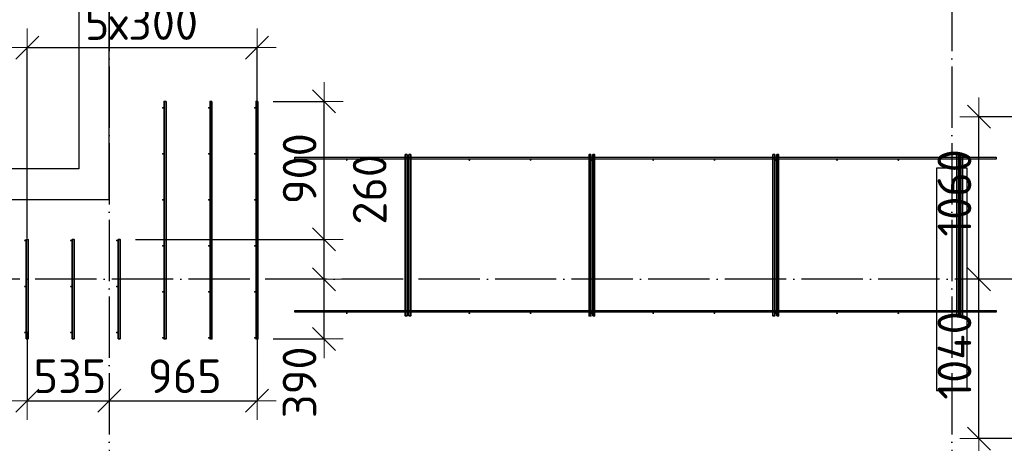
# Model space of a CAD drawing. Header units: millimetres. Extents: x -3483 to 105345, y -283423 to 72284.
# Tile 118 of 157: x 80615 to 87042, y 30630 to 33393. Entities that reach past the tile are written whole.
import ezdxf

# ---------------------------------------------------------------- set-up
doc = ezdxf.new("R2010")
doc.units = ezdxf.units.MM
doc.header["$PDMODE"] = 65
doc.linetypes.add('______11', pattern=[500, 400, -50, 0, -50])
doc.linetypes.add('______5', pattern=[1100, 800, -100, 100, -100])
for name, color, linetype, lineweight in [('Арм.стержн. Доп. арматура', 180, 'Continuous', 35), ('Колонна (2)', 7, 'Continuous', 35), ('Размерная линия_ общее', 7, 'Continuous', 13), ('Стена_ общее', 7, 'Continuous', 35)]:
    doc.layers.add(name, color=color, linetype=linetype, lineweight=lineweight)
doc.layers.add('Арм.стержн. Фиксатор', color=7, linetype='Continuous', lineweight=35, true_color=0x501e0f)
doc.layers.add('Осевая линия_ общее', color=7, linetype='______5', lineweight=13, true_color=0xa0a0a0)
doc.styles.add('ISOCPEUR', font='ISOCPEUR')
doc.dimstyles.new('DIMSTYLE_4', dxfattribs={"dimtxt": 220, "dimasz": 250, "dimexe": 0, "dimexo": 0, "dimgap": 110, "dimtad": 2, "dimdec": 0, "dimrnd": 5, "dimzin": 12, "dimdsep": 46, "dimtxsty": 'ISOCPEUR', "dimblk1": 'ALL_ML_STRICH', "dimblk2": 'ALL_ML_STRICH', "dimsah": 1, "dimcen": 0, "dimclrd": 7, "dimclre": 256, "dimclrt": 7, "dimadec": 0, "dimazin": 0, "dimtfac": 1, "dimtdec": 0, "dimtix": 1, "dimtmove": 2, "dimatfit": 3, "dimfxl": 0, "dimtzin": 0, "dimlwd": 0, "dimlwe": -3, "dimarcsym": 0})
doc.dimstyles.new('DIMSTYLE_5', dxfattribs={"dimtxt": 220, "dimasz": 250, "dimexe": 0, "dimexo": 0, "dimgap": 110, "dimtad": 2, "dimdec": 0, "dimrnd": 5, "dimzin": 12, "dimdsep": 46, "dimtxsty": 'ISOCPEUR', "dimblk1": 'ALL_ML_STRICH', "dimblk2": 'ALL_ML_STRICH', "dimsah": 1, "dimcen": 0, "dimclrd": 7, "dimclre": 256, "dimclrt": 7, "dimadec": 0, "dimazin": 0, "dimtfac": 1, "dimtdec": 0, "dimtix": 1, "dimtmove": 2, "dimatfit": 3, "dimfxl": 0, "dimtvp": 1.2, "dimtzin": 0, "dimlwd": 0, "dimlwe": -3, "dimarcsym": 0})
doc.dimstyles.new('DIMSTYLE_9', dxfattribs={"dimtxt": 220, "dimasz": 250, "dimexe": 0, "dimexo": 0, "dimgap": 110, "dimtad": 0, "dimdec": 0, "dimrnd": 5, "dimzin": 12, "dimdsep": 46, "dimtxsty": 'ISOCPEUR', "dimblk1": 'ALL_ML_STRICH', "dimblk2": 'ALL_ML_STRICH', "dimsah": 1, "dimcen": 0, "dimclrd": 7, "dimclre": 256, "dimclrt": 7, "dimadec": 0, "dimazin": 0, "dimtfac": 1, "dimtdec": 0, "dimtix": 1, "dimtmove": 2, "dimatfit": 3, "dimfxl": 0, "dimtvp": 1.2, "dimtzin": 0, "dimlwd": 0, "dimlwe": -3, "dimarcsym": 0})

# ---------------------------------------------------------------- blocks, each defined once
blk = doc.blocks.new('СЛОЖНЫЙ_ОБЪЕКТ_2')
at = {"layer": 'Колонна (2)', "color": 9, "lineweight": -3, "true_color": 0xc7c7c7, "transparency": 33554687}
for p, q in [((86600, 32425), (86600, 30975)), ((86800, 32425), (86600, 32425)), ((86800, 30975), (86800, 32425)), ((86600, 30975), (86800, 30975))]:
    blk.add_line(p, q, dxfattribs=at)
at = {"layer": 'Стена_ общее', "color": 9, "linetype": 'Continuous', "lineweight": -3, "true_color": 0xc7c7c7, "transparency": 33554687}
for p, q in [((81000, 38820), (81000, 32420)), ((81200, 32420), (81200, 35520)), ((81000, 32420), (79950, 32420)), ((81200, 32220), (81200, 32420)), ((79950, 32220), (81200, 32220))]:
    blk.add_line(p, q, dxfattribs=at)
blk = doc.blocks.new('ALL_ML_STRICH')
at = {"color": 0, "linetype": 'ByBlock', "lineweight": -2}
for p, q in [((-0.3, -0.3), (0.3, 0.3)), ((0, -0.5), (0, 0.5)), ((-1, 0), (0.5, 0))]:
    blk.add_line(p, q, dxfattribs=at)
blk = doc.blocks.new('*D606')
at = {"layer": 'DEFPOINTS', "color": 7, "linetype": 'Continuous', "lineweight": 13, "transparency": 33554687}
for p in [(80664, 31457), (81200, 31072.3), (80664, 30907.4)]:
    blk.add_point(p, dxfattribs=at)
at = {"layer": 'Размерная линия_ общее', "color": 253, "linetype": 'Continuous', "lineweight": -2, "true_color": 0xa0a0a0, "transparency": 33554687}
for p, q in [((80664, 31357), (80664, 30907.4)), ((81200, 30972.3), (81200, 30907.4))]:
    blk.add_line(p, q, dxfattribs=at)
at = {"layer": 'Размерная линия_ общее', "color": 7, "linetype": 'Continuous', "lineweight": -2, "transparency": 33554687}
blk.add_line((80664, 30907.4), (81200, 30907.4), dxfattribs=at)
at = {"layer": 'Размерная линия_ общее', "color": 7, "linetype": 'Continuous', "lineweight": 13, "transparency": 33554687, "xscale": 250, "yscale": 250, "zscale": 250, "rotation": 180}
blk.add_blockref('ALL_ML_STRICH', (80664, 30907.4), dxfattribs=at)
at = {"layer": 'Размерная линия_ общее', "color": 7, "linetype": 'Continuous', "lineweight": 13, "transparency": 33554687, "xscale": 250, "yscale": 250, "zscale": 250}
blk.add_blockref('ALL_ML_STRICH', (81200, 30907.4), dxfattribs=at)
at = {"layer": 'Размерная линия_ общее', "color": 7, "linetype": 'Continuous', "lineweight": 13, "transparency": 33554687, "insert": (80943, 31067.4), "char_height": 220, "width": 660, "attachment_point": 5, "style": 'ISOCPEUR'}
blk.add_mtext('\\A1;{535}', dxfattribs=at)
blk = doc.blocks.new('*D607')
at = {"layer": 'DEFPOINTS', "color": 7, "linetype": 'Continuous', "lineweight": 13, "transparency": 33554687}
for p in [(82164, 31422.3), (81200, 31072.3), (81200, 30907.4)]:
    blk.add_point(p, dxfattribs=at)
at = {"layer": 'Размерная линия_ общее', "color": 253, "linetype": 'Continuous', "lineweight": -2, "true_color": 0xa0a0a0, "transparency": 33554687}
for p, q in [((82164, 31322.3), (82164, 30907.4)), ((81200, 30972.3), (81200, 30907.4))]:
    blk.add_line(p, q, dxfattribs=at)
at = {"layer": 'Размерная линия_ общее', "color": 7, "linetype": 'Continuous', "lineweight": -2, "transparency": 33554687}
blk.add_line((81200, 30907.4), (82164, 30907.4), dxfattribs=at)
at = {"layer": 'Размерная линия_ общее', "color": 7, "linetype": 'Continuous', "lineweight": 13, "transparency": 33554687, "xscale": 250, "yscale": 250, "zscale": 250, "rotation": 180}
blk.add_blockref('ALL_ML_STRICH', (81200, 30907.4), dxfattribs=at)
at = {"layer": 'Размерная линия_ общее', "color": 7, "linetype": 'Continuous', "lineweight": 13, "transparency": 33554687, "xscale": 250, "yscale": 250, "zscale": 250}
blk.add_blockref('ALL_ML_STRICH', (82164, 30907.4), dxfattribs=at)
at = {"layer": 'Размерная линия_ общее', "color": 7, "linetype": 'Continuous', "lineweight": 13, "transparency": 33554687, "insert": (81693, 31067.4), "char_height": 220, "width": 660, "attachment_point": 5, "style": 'ISOCPEUR'}
blk.add_mtext('\\A1;{965}', dxfattribs=at)
blk = doc.blocks.new('*D608')
at = {"layer": 'DEFPOINTS', "color": 7, "linetype": 'Continuous', "lineweight": 13, "transparency": 33554687}
for p in [(80664, 33211.4), (82164, 32740.6), (80664, 31867.7)]:
    blk.add_point(p, dxfattribs=at)
at = {"layer": 'Размерная линия_ общее', "color": 253, "linetype": 'Continuous', "lineweight": -2, "true_color": 0xa0a0a0, "transparency": 33554687}
for p, q in [((80664, 31967.7), (80664, 33211.4)), ((82164, 32840.6), (82164, 33211.4))]:
    blk.add_line(p, q, dxfattribs=at)
at = {"layer": 'Размерная линия_ общее', "color": 7, "linetype": 'Continuous', "lineweight": -2, "transparency": 33554687}
blk.add_line((80664, 33211.4), (82164, 33211.4), dxfattribs=at)
at = {"layer": 'Размерная линия_ общее', "color": 7, "linetype": 'Continuous', "lineweight": 13, "transparency": 33554687, "xscale": 250, "yscale": 250, "zscale": 250, "rotation": 180}
blk.add_blockref('ALL_ML_STRICH', (80664, 33211.4), dxfattribs=at)
at = {"layer": 'Размерная линия_ общее', "color": 7, "linetype": 'Continuous', "lineweight": 13, "transparency": 33554687, "xscale": 250, "yscale": 250, "zscale": 250}
blk.add_blockref('ALL_ML_STRICH', (82164, 33211.4), dxfattribs=at)
at = {"layer": 'Размерная линия_ общее', "color": 7, "linetype": 'Continuous', "lineweight": 13, "transparency": 33554687, "insert": (81040, 33481.4), "char_height": 220, "width": 11, "attachment_point": 1, "line_spacing_factor": 0.60241, "style": 'ISOCPEUR'}
blk.add_mtext('5х300', dxfattribs=at)
blk = doc.blocks.new('*D615')
at = {"layer": 'DEFPOINTS', "color": 7, "linetype": 'Continuous', "lineweight": 13, "transparency": 33554687}
for p in [(82594.5, 31700), (82170, 31310), (82602.2, 31310)]:
    blk.add_point(p, dxfattribs=at)
at = {"layer": 'Размерная линия_ общее', "color": 253, "linetype": 'Continuous', "lineweight": -2, "true_color": 0xa0a0a0, "transparency": 33554687}
for p, q in [((82602.2, 31700), (82602.2, 31700)), ((82270, 31310), (82602.2, 31310))]:
    blk.add_line(p, q, dxfattribs=at)
at = {"layer": 'Размерная линия_ общее', "color": 7, "linetype": 'Continuous', "lineweight": -2, "transparency": 33554687}
blk.add_line((82602.2, 31310), (82602.2, 31700), dxfattribs=at)
at = {"layer": 'Размерная линия_ общее', "color": 7, "linetype": 'Continuous', "lineweight": 13, "transparency": 33554687, "xscale": 250, "yscale": 250, "zscale": 250}
for p, rotation in [((82602.2, 31700), 90), ((82602.2, 31310), 270)]:
    blk.add_blockref('ALL_ML_STRICH', p, dxfattribs=dict(at, rotation=rotation))
at = {"layer": 'Размерная линия_ общее', "color": 7, "linetype": 'Continuous', "lineweight": 13, "transparency": 33554687, "insert": (82441.6, 31027.5), "char_height": 220, "width": 660, "attachment_point": 5, "rotation": 90, "style": 'ISOCPEUR'}
blk.add_mtext('\\A1;{390}', dxfattribs=at)
blk = doc.blocks.new('*D616')
at = {"layer": 'DEFPOINTS', "color": 7, "linetype": 'Continuous', "lineweight": 13, "transparency": 33554687}
for p in [(81270, 31960), (82594.5, 31700), (82602.2, 31700)]:
    blk.add_point(p, dxfattribs=at)
at = {"layer": 'Размерная линия_ общее', "color": 253, "linetype": 'Continuous', "lineweight": -2, "true_color": 0xa0a0a0, "transparency": 33554687}
for p, q in [((81370, 31960), (82602.2, 31960)), ((82602.2, 31700), (82602.2, 31700))]:
    blk.add_line(p, q, dxfattribs=at)
at = {"layer": 'Размерная линия_ общее', "color": 7, "linetype": 'Continuous', "lineweight": -2, "transparency": 33554687}
blk.add_line((82602.2, 31700), (82602.2, 31960), dxfattribs=at)
at = {"layer": 'Размерная линия_ общее', "color": 7, "linetype": 'Continuous', "lineweight": 13, "transparency": 33554687, "xscale": 250, "yscale": 250, "zscale": 250}
for p, rotation in [((82602.2, 31960), 90), ((82602.2, 31700), 270)]:
    blk.add_blockref('ALL_ML_STRICH', p, dxfattribs=dict(at, rotation=rotation))
at = {"layer": 'Размерная линия_ общее', "color": 7, "linetype": 'Continuous', "lineweight": 13, "transparency": 33554687, "insert": (82899.3, 32286.1), "char_height": 220, "width": 660, "attachment_point": 5, "rotation": 90, "style": 'ISOCPEUR'}
blk.add_mtext('\\A1;{260}', dxfattribs=at)
blk = doc.blocks.new('*D617')
at = {"layer": 'DEFPOINTS', "color": 7, "linetype": 'Continuous', "lineweight": 13, "transparency": 33554687}
for p in [(82170, 32860), (81270, 31960), (82602.2, 31960)]:
    blk.add_point(p, dxfattribs=at)
at = {"layer": 'Размерная линия_ общее', "color": 253, "linetype": 'Continuous', "lineweight": -2, "true_color": 0xa0a0a0, "transparency": 33554687}
for p, q in [((82270, 32860), (82602.2, 32860)), ((81370, 31960), (82602.2, 31960))]:
    blk.add_line(p, q, dxfattribs=at)
at = {"layer": 'Размерная линия_ общее', "color": 7, "linetype": 'Continuous', "lineweight": -2, "transparency": 33554687}
blk.add_line((82602.2, 31960), (82602.2, 32860), dxfattribs=at)
at = {"layer": 'Размерная линия_ общее', "color": 7, "linetype": 'Continuous', "lineweight": 13, "transparency": 33554687, "xscale": 250, "yscale": 250, "zscale": 250}
for p, rotation in [((82602.2, 32860), 90), ((82602.2, 31960), 270)]:
    blk.add_blockref('ALL_ML_STRICH', p, dxfattribs=dict(at, rotation=rotation))
at = {"layer": 'Размерная линия_ общее', "color": 7, "linetype": 'Continuous', "lineweight": 13, "transparency": 33554687, "insert": (82442.2, 32421), "char_height": 220, "width": 660, "attachment_point": 5, "rotation": 90, "style": 'ISOCPEUR'}
blk.add_mtext('\\A1;{900}', dxfattribs=at)
blk = doc.blocks.new('*D632')
at = {"layer": 'DEFPOINTS', "color": 7, "linetype": 'Continuous', "lineweight": 13, "transparency": 33554687}
for p in [(86946.8, 31700), (86876.4, 30660), (87374.6, 30660)]:
    blk.add_point(p, dxfattribs=at)
at = {"layer": 'Размерная линия_ общее', "color": 253, "linetype": 'Continuous', "lineweight": -2, "true_color": 0xa0a0a0, "transparency": 33554687}
for p, q in [((86876.4, 31700), (86876.4, 31700)), ((87274.6, 30660), (86876.4, 30660))]:
    blk.add_line(p, q, dxfattribs=at)
at = {"layer": 'Размерная линия_ общее', "color": 7, "linetype": 'Continuous', "lineweight": -2, "transparency": 33554687}
blk.add_line((86876.4, 30660), (86876.4, 31700), dxfattribs=at)
at = {"layer": 'Размерная линия_ общее', "color": 7, "linetype": 'Continuous', "lineweight": 13, "transparency": 33554687, "xscale": 250, "yscale": 250, "zscale": 250}
for p, rotation in [((86876.4, 31700), 90), ((86876.4, 30660), 270)]:
    blk.add_blockref('ALL_ML_STRICH', p, dxfattribs=dict(at, rotation=rotation))
at = {"layer": 'Размерная линия_ общее', "color": 7, "linetype": 'Continuous', "lineweight": 13, "transparency": 33554687, "insert": (86716.4, 31202), "char_height": 220, "width": 880, "attachment_point": 5, "rotation": 90, "style": 'ISOCPEUR'}
blk.add_mtext('\\A1;{1040}', dxfattribs=at)
blk = doc.blocks.new('*D633')
at = {"layer": 'DEFPOINTS', "color": 7, "linetype": 'Continuous', "lineweight": 13, "transparency": 33554687}
for p in [(87385.4, 32760), (86876.4, 31700), (86946.8, 31700)]:
    blk.add_point(p, dxfattribs=at)
at = {"layer": 'Размерная линия_ общее', "color": 253, "linetype": 'Continuous', "lineweight": -2, "true_color": 0xa0a0a0, "transparency": 33554687}
for p, q in [((87285.4, 32760), (86876.4, 32760)), ((86876.4, 31700), (86876.4, 31700))]:
    blk.add_line(p, q, dxfattribs=at)
at = {"layer": 'Размерная линия_ общее', "color": 7, "linetype": 'Continuous', "lineweight": -2, "transparency": 33554687}
blk.add_line((86876.4, 31700), (86876.4, 32760), dxfattribs=at)
at = {"layer": 'Размерная линия_ общее', "color": 7, "linetype": 'Continuous', "lineweight": 13, "transparency": 33554687, "xscale": 250, "yscale": 250, "zscale": 250}
for p, rotation in [((86876.4, 32760), 90), ((86876.4, 31700), 270)]:
    blk.add_blockref('ALL_ML_STRICH', p, dxfattribs=dict(at, rotation=rotation))
at = {"layer": 'Размерная линия_ общее', "color": 7, "linetype": 'Continuous', "lineweight": 13, "transparency": 33554687, "insert": (86716.4, 32263), "char_height": 220, "width": 880, "attachment_point": 5, "rotation": 90, "style": 'ISOCPEUR'}
blk.add_mtext('\\A1;{1060}', dxfattribs=at)

msp = doc.modelspace()

# ---------------------------------------------------------------- hatches: boundary and pattern name
at = {"layer": 'Арм.стержн. Доп. арматура', "linetype": 'Continuous', "lineweight": 35, "transparency": 33554687}
for points in [[(81556, 32817.5), (81555.5, 32819.8), (81554.2, 32821.7), (81552.3, 32823), (81550, 32823.5), (81547.7, 32823), (81545.8, 32821.7), (81544.5, 32819.8), (81544, 32817.5), (81544.5, 32815.2), (81545.8, 32813.3), (81547.7, 32812), (81550, 32811.5), (81552.3, 32812), (81554.2, 32813.3), (81555.5, 32815.2)], [(81856, 32817.5), (81855.5, 32819.8), (81854.2, 32821.7), (81852.3, 32823), (81850, 32823.5), (81847.7, 32823), (81845.8, 32821.7), (81844.5, 32819.8), (81844, 32817.5), (81844.5, 32815.2), (81845.8, 32813.3), (81847.7, 32812), (81850, 32811.5), (81852.3, 32812), (81854.2, 32813.3), (81855.5, 32815.2)], [(82156, 32817.5), (82155.5, 32819.8), (82154.2, 32821.7), (82152.3, 32823), (82150, 32823.5), (82147.7, 32823), (82145.8, 32821.7), (82144.5, 32819.8), (82144, 32817.5), (82144.5, 32815.2), (82145.8, 32813.3), (82147.7, 32812), (82150, 32811.5), (82152.3, 32812), (82154.2, 32813.3), (82155.5, 32815.2)], [(81556, 32517.5), (81555.5, 32519.8), (81554.2, 32521.7), (81552.3, 32523), (81550, 32523.5), (81547.7, 32523), (81545.8, 32521.7), (81544.5, 32519.8), (81544, 32517.5), (81544.5, 32515.2), (81545.8, 32513.3), (81547.7, 32512), (81550, 32511.5), (81552.3, 32512), (81554.2, 32513.3), (81555.5, 32515.2)], [(81856, 32517.5), (81855.5, 32519.8), (81854.2, 32521.7), (81852.3, 32523), (81850, 32523.5), (81847.7, 32523), (81845.8, 32521.7), (81844.5, 32519.8), (81844, 32517.5), (81844.5, 32515.2), (81845.8, 32513.3), (81847.7, 32512), (81850, 32511.5), (81852.3, 32512), (81854.2, 32513.3), (81855.5, 32515.2)], [(82156, 32517.5), (82155.5, 32519.8), (82154.2, 32521.7), (82152.3, 32523), (82150, 32523.5), (82147.7, 32523), (82145.8, 32521.7), (82144.5, 32519.8), (82144, 32517.5), (82144.5, 32515.2), (82145.8, 32513.3), (82147.7, 32512), (82150, 32511.5), (82152.3, 32512), (82154.2, 32513.3), (82155.5, 32515.2)], [(81556, 32217.5), (81555.5, 32219.8), (81554.2, 32221.7), (81552.3, 32223), (81550, 32223.5), (81547.7, 32223), (81545.8, 32221.7), (81544.5, 32219.8), (81544, 32217.5), (81544.5, 32215.2), (81545.8, 32213.3), (81547.7, 32212), (81550, 32211.5), (81552.3, 32212), (81554.2, 32213.3), (81555.5, 32215.2)], [(81856, 32217.5), (81855.5, 32219.8), (81854.2, 32221.7), (81852.3, 32223), (81850, 32223.5), (81847.7, 32223), (81845.8, 32221.7), (81844.5, 32219.8), (81844, 32217.5), (81844.5, 32215.2), (81845.8, 32213.3), (81847.7, 32212), (81850, 32211.5), (81852.3, 32212), (81854.2, 32213.3), (81855.5, 32215.2)], [(82156, 32217.5), (82155.5, 32219.8), (82154.2, 32221.7), (82152.3, 32223), (82150, 32223.5), (82147.7, 32223), (82145.8, 32221.7), (82144.5, 32219.8), (82144, 32217.5), (82144.5, 32215.2), (82145.8, 32213.3), (82147.7, 32212), (82150, 32211.5), (82152.3, 32212), (82154.2, 32213.3), (82155.5, 32215.2)], [(80656, 31952.5), (80655.5, 31954.8), (80654.2, 31956.7), (80652.3, 31958), (80650, 31958.5), (80647.7, 31958), (80645.8, 31956.7), (80644.5, 31954.8), (80644, 31952.5), (80644.5, 31950.2), (80645.8, 31948.3), (80647.7, 31947), (80650, 31946.5), (80652.3, 31947), (80654.2, 31948.3), (80655.5, 31950.2)], [(80956, 31952.5), (80955.5, 31954.8), (80954.2, 31956.7), (80952.3, 31958), (80950, 31958.5), (80947.7, 31958), (80945.8, 31956.7), (80944.5, 31954.8), (80944, 31952.5), (80944.5, 31950.2), (80945.8, 31948.3), (80947.7, 31947), (80950, 31946.5), (80952.3, 31947), (80954.2, 31948.3), (80955.5, 31950.2)], [(81256, 31952.5), (81255.5, 31954.8), (81254.2, 31956.7), (81252.3, 31958), (81250, 31958.5), (81247.7, 31958), (81245.8, 31956.7), (81244.5, 31954.8), (81244, 31952.5), (81244.5, 31950.2), (81245.8, 31948.3), (81247.7, 31947), (81250, 31946.5), (81252.3, 31947), (81254.2, 31948.3), (81255.5, 31950.2)], [(81556, 31917.5), (81555.5, 31919.8), (81554.2, 31921.7), (81552.3, 31923), (81550, 31923.5), (81547.7, 31923), (81545.8, 31921.7), (81544.5, 31919.8), (81544, 31917.5), (81544.5, 31915.2), (81545.8, 31913.3), (81547.7, 31912), (81550, 31911.5), (81552.3, 31912), (81554.2, 31913.3), (81555.5, 31915.2)], [(81856, 31917.5), (81855.5, 31919.8), (81854.2, 31921.7), (81852.3, 31923), (81850, 31923.5), (81847.7, 31923), (81845.8, 31921.7), (81844.5, 31919.8), (81844, 31917.5), (81844.5, 31915.2), (81845.8, 31913.3), (81847.7, 31912), (81850, 31911.5), (81852.3, 31912), (81854.2, 31913.3), (81855.5, 31915.2)], [(82156, 31917.5), (82155.5, 31919.8), (82154.2, 31921.7), (82152.3, 31923), (82150, 31923.5), (82147.7, 31923), (82145.8, 31921.7), (82144.5, 31919.8), (82144, 31917.5), (82144.5, 31915.2), (82145.8, 31913.3), (82147.7, 31912), (82150, 31911.5), (82152.3, 31912), (82154.2, 31913.3), (82155.5, 31915.2)], [(80656, 31652.5), (80655.5, 31654.8), (80654.2, 31656.7), (80652.3, 31658), (80650, 31658.5), (80647.7, 31658), (80645.8, 31656.7), (80644.5, 31654.8), (80644, 31652.5), (80644.5, 31650.2), (80645.8, 31648.3), (80647.7, 31647), (80650, 31646.5), (80652.3, 31647), (80654.2, 31648.3), (80655.5, 31650.2)], [(80956, 31652.5), (80955.5, 31654.8), (80954.2, 31656.7), (80952.3, 31658), (80950, 31658.5), (80947.7, 31658), (80945.8, 31656.7), (80944.5, 31654.8), (80944, 31652.5), (80944.5, 31650.2), (80945.8, 31648.3), (80947.7, 31647), (80950, 31646.5), (80952.3, 31647), (80954.2, 31648.3), (80955.5, 31650.2)], [(81256, 31652.5), (81255.5, 31654.8), (81254.2, 31656.7), (81252.3, 31658), (81250, 31658.5), (81247.7, 31658), (81245.8, 31656.7), (81244.5, 31654.8), (81244, 31652.5), (81244.5, 31650.2), (81245.8, 31648.3), (81247.7, 31647), (81250, 31646.5), (81252.3, 31647), (81254.2, 31648.3), (81255.5, 31650.2)], [(81556, 31617.5), (81555.5, 31619.8), (81554.2, 31621.7), (81552.3, 31623), (81550, 31623.5), (81547.7, 31623), (81545.8, 31621.7), (81544.5, 31619.8), (81544, 31617.5), (81544.5, 31615.2), (81545.8, 31613.3), (81547.7, 31612), (81550, 31611.5), (81552.3, 31612), (81554.2, 31613.3), (81555.5, 31615.2)], [(81856, 31617.5), (81855.5, 31619.8), (81854.2, 31621.7), (81852.3, 31623), (81850, 31623.5), (81847.7, 31623), (81845.8, 31621.7), (81844.5, 31619.8), (81844, 31617.5), (81844.5, 31615.2), (81845.8, 31613.3), (81847.7, 31612), (81850, 31611.5), (81852.3, 31612), (81854.2, 31613.3), (81855.5, 31615.2)], [(82156, 31617.5), (82155.5, 31619.8), (82154.2, 31621.7), (82152.3, 31623), (82150, 31623.5), (82147.7, 31623), (82145.8, 31621.7), (82144.5, 31619.8), (82144, 31617.5), (82144.5, 31615.2), (82145.8, 31613.3), (82147.7, 31612), (82150, 31611.5), (82152.3, 31612), (82154.2, 31613.3), (82155.5, 31615.2)], [(80656, 31352.5), (80655.5, 31354.8), (80654.2, 31356.7), (80652.3, 31358), (80650, 31358.5), (80647.7, 31358), (80645.8, 31356.7), (80644.5, 31354.8), (80644, 31352.5), (80644.5, 31350.2), (80645.8, 31348.3), (80647.7, 31347), (80650, 31346.5), (80652.3, 31347), (80654.2, 31348.3), (80655.5, 31350.2)], [(80956, 31352.5), (80955.5, 31354.8), (80954.2, 31356.7), (80952.3, 31358), (80950, 31358.5), (80947.7, 31358), (80945.8, 31356.7), (80944.5, 31354.8), (80944, 31352.5), (80944.5, 31350.2), (80945.8, 31348.3), (80947.7, 31347), (80950, 31346.5), (80952.3, 31347), (80954.2, 31348.3), (80955.5, 31350.2)], [(81256, 31352.5), (81255.5, 31354.8), (81254.2, 31356.7), (81252.3, 31358), (81250, 31358.5), (81247.7, 31358), (81245.8, 31356.7), (81244.5, 31354.8), (81244, 31352.5), (81244.5, 31350.2), (81245.8, 31348.3), (81247.7, 31347), (81250, 31346.5), (81252.3, 31347), (81254.2, 31348.3), (81255.5, 31350.2)], [(81556, 31317.5), (81555.5, 31319.8), (81554.2, 31321.7), (81552.3, 31323), (81550, 31323.5), (81547.7, 31323), (81545.8, 31321.7), (81544.5, 31319.8), (81544, 31317.5), (81544.5, 31315.2), (81545.8, 31313.3), (81547.7, 31312), (81550, 31311.5), (81552.3, 31312), (81554.2, 31313.3), (81555.5, 31315.2)], [(81856, 31317.5), (81855.5, 31319.8), (81854.2, 31321.7), (81852.3, 31323), (81850, 31323.5), (81847.7, 31323), (81845.8, 31321.7), (81844.5, 31319.8), (81844, 31317.5), (81844.5, 31315.2), (81845.8, 31313.3), (81847.7, 31312), (81850, 31311.5), (81852.3, 31312), (81854.2, 31313.3), (81855.5, 31315.2)], [(82156, 31317.5), (82155.5, 31319.8), (82154.2, 31321.7), (82152.3, 31323), (82150, 31323.5), (82147.7, 31323), (82145.8, 31321.7), (82144.5, 31319.8), (82144, 31317.5), (82144.5, 31315.2), (82145.8, 31313.3), (82147.7, 31312), (82150, 31311.5), (82152.3, 31312), (82154.2, 31313.3), (82155.5, 31315.2)]]:
    msp.add_hatch(color=34, dxfattribs=at).paths.add_polyline_path(points)
at = {"layer": 'Арм.стержн. Фиксатор', "linetype": 'Continuous', "lineweight": 35, "transparency": 33554687}
for points in [[(82756, 32478), (82755.5, 32480.3), (82754.2, 32482.2), (82752.3, 32483.5), (82750, 32484), (82747.7, 32483.5), (82745.8, 32482.2), (82744.5, 32480.3), (82744, 32478), (82744.5, 32475.7), (82745.8, 32473.8), (82747.7, 32472.5), (82750, 32472), (82752.3, 32472.5), (82754.2, 32473.8), (82755.5, 32475.7)], [(83156, 32478), (83155.5, 32480.3), (83154.2, 32482.2), (83152.3, 32483.5), (83150, 32484), (83147.7, 32483.5), (83145.8, 32482.2), (83144.5, 32480.3), (83144, 32478), (83144.5, 32475.7), (83145.8, 32473.8), (83147.7, 32472.5), (83150, 32472), (83152.3, 32472.5), (83154.2, 32473.8), (83155.5, 32475.7)], [(83556, 32478), (83555.5, 32480.3), (83554.2, 32482.2), (83552.3, 32483.5), (83550, 32484), (83547.7, 32483.5), (83545.8, 32482.2), (83544.5, 32480.3), (83544, 32478), (83544.5, 32475.7), (83545.8, 32473.8), (83547.7, 32472.5), (83550, 32472), (83552.3, 32472.5), (83554.2, 32473.8), (83555.5, 32475.7)], [(83956, 32478), (83955.5, 32480.3), (83954.2, 32482.2), (83952.3, 32483.5), (83950, 32484), (83947.7, 32483.5), (83945.8, 32482.2), (83944.5, 32480.3), (83944, 32478), (83944.5, 32475.7), (83945.8, 32473.8), (83947.7, 32472.5), (83950, 32472), (83952.3, 32472.5), (83954.2, 32473.8), (83955.5, 32475.7)], [(84356, 32478), (84355.5, 32480.3), (84354.2, 32482.2), (84352.3, 32483.5), (84350, 32484), (84347.7, 32483.5), (84345.8, 32482.2), (84344.5, 32480.3), (84344, 32478), (84344.5, 32475.7), (84345.8, 32473.8), (84347.7, 32472.5), (84350, 32472), (84352.3, 32472.5), (84354.2, 32473.8), (84355.5, 32475.7)], [(84756, 32478), (84755.5, 32480.3), (84754.2, 32482.2), (84752.3, 32483.5), (84750, 32484), (84747.7, 32483.5), (84745.8, 32482.2), (84744.5, 32480.3), (84744, 32478), (84744.5, 32475.7), (84745.8, 32473.8), (84747.7, 32472.5), (84750, 32472), (84752.3, 32472.5), (84754.2, 32473.8), (84755.5, 32475.7)], [(85156, 32478), (85155.5, 32480.3), (85154.2, 32482.2), (85152.3, 32483.5), (85150, 32484), (85147.7, 32483.5), (85145.8, 32482.2), (85144.5, 32480.3), (85144, 32478), (85144.5, 32475.7), (85145.8, 32473.8), (85147.7, 32472.5), (85150, 32472), (85152.3, 32472.5), (85154.2, 32473.8), (85155.5, 32475.7)], [(85556, 32478), (85555.5, 32480.3), (85554.2, 32482.2), (85552.3, 32483.5), (85550, 32484), (85547.7, 32483.5), (85545.8, 32482.2), (85544.5, 32480.3), (85544, 32478), (85544.5, 32475.7), (85545.8, 32473.8), (85547.7, 32472.5), (85550, 32472), (85552.3, 32472.5), (85554.2, 32473.8), (85555.5, 32475.7)], [(85956, 32478), (85955.5, 32480.3), (85954.2, 32482.2), (85952.3, 32483.5), (85950, 32484), (85947.7, 32483.5), (85945.8, 32482.2), (85944.5, 32480.3), (85944, 32478), (85944.5, 32475.7), (85945.8, 32473.8), (85947.7, 32472.5), (85950, 32472), (85952.3, 32472.5), (85954.2, 32473.8), (85955.5, 32475.7)], [(86356, 32478), (86355.5, 32480.3), (86354.2, 32482.2), (86352.3, 32483.5), (86350, 32484), (86347.7, 32483.5), (86345.8, 32482.2), (86344.5, 32480.3), (86344, 32478), (86344.5, 32475.7), (86345.8, 32473.8), (86347.7, 32472.5), (86350, 32472), (86352.3, 32472.5), (86354.2, 32473.8), (86355.5, 32475.7)], [(86756, 32478), (86755.5, 32480.3), (86754.2, 32482.2), (86752.3, 32483.5), (86750, 32484), (86747.7, 32483.5), (86745.8, 32482.2), (86744.5, 32480.3), (86744, 32478), (86744.5, 32475.7), (86745.8, 32473.8), (86747.7, 32472.5), (86750, 32472), (86752.3, 32472.5), (86754.2, 32473.8), (86755.5, 32475.7)], [(82756, 31478), (82755.5, 31480.3), (82754.2, 31482.2), (82752.3, 31483.5), (82750, 31484), (82747.7, 31483.5), (82745.8, 31482.2), (82744.5, 31480.3), (82744, 31478), (82744.5, 31475.7), (82745.8, 31473.8), (82747.7, 31472.5), (82750, 31472), (82752.3, 31472.5), (82754.2, 31473.8), (82755.5, 31475.7)], [(83156, 31478), (83155.5, 31480.3), (83154.2, 31482.2), (83152.3, 31483.5), (83150, 31484), (83147.7, 31483.5), (83145.8, 31482.2), (83144.5, 31480.3), (83144, 31478), (83144.5, 31475.7), (83145.8, 31473.8), (83147.7, 31472.5), (83150, 31472), (83152.3, 31472.5), (83154.2, 31473.8), (83155.5, 31475.7)], [(83556, 31478), (83555.5, 31480.3), (83554.2, 31482.2), (83552.3, 31483.5), (83550, 31484), (83547.7, 31483.5), (83545.8, 31482.2), (83544.5, 31480.3), (83544, 31478), (83544.5, 31475.7), (83545.8, 31473.8), (83547.7, 31472.5), (83550, 31472), (83552.3, 31472.5), (83554.2, 31473.8), (83555.5, 31475.7)], [(83956, 31478), (83955.5, 31480.3), (83954.2, 31482.2), (83952.3, 31483.5), (83950, 31484), (83947.7, 31483.5), (83945.8, 31482.2), (83944.5, 31480.3), (83944, 31478), (83944.5, 31475.7), (83945.8, 31473.8), (83947.7, 31472.5), (83950, 31472), (83952.3, 31472.5), (83954.2, 31473.8), (83955.5, 31475.7)], [(84356, 31478), (84355.5, 31480.3), (84354.2, 31482.2), (84352.3, 31483.5), (84350, 31484), (84347.7, 31483.5), (84345.8, 31482.2), (84344.5, 31480.3), (84344, 31478), (84344.5, 31475.7), (84345.8, 31473.8), (84347.7, 31472.5), (84350, 31472), (84352.3, 31472.5), (84354.2, 31473.8), (84355.5, 31475.7)], [(84756, 31478), (84755.5, 31480.3), (84754.2, 31482.2), (84752.3, 31483.5), (84750, 31484), (84747.7, 31483.5), (84745.8, 31482.2), (84744.5, 31480.3), (84744, 31478), (84744.5, 31475.7), (84745.8, 31473.8), (84747.7, 31472.5), (84750, 31472), (84752.3, 31472.5), (84754.2, 31473.8), (84755.5, 31475.7)], [(85156, 31478), (85155.5, 31480.3), (85154.2, 31482.2), (85152.3, 31483.5), (85150, 31484), (85147.7, 31483.5), (85145.8, 31482.2), (85144.5, 31480.3), (85144, 31478), (85144.5, 31475.7), (85145.8, 31473.8), (85147.7, 31472.5), (85150, 31472), (85152.3, 31472.5), (85154.2, 31473.8), (85155.5, 31475.7)], [(85556, 31478), (85555.5, 31480.3), (85554.2, 31482.2), (85552.3, 31483.5), (85550, 31484), (85547.7, 31483.5), (85545.8, 31482.2), (85544.5, 31480.3), (85544, 31478), (85544.5, 31475.7), (85545.8, 31473.8), (85547.7, 31472.5), (85550, 31472), (85552.3, 31472.5), (85554.2, 31473.8), (85555.5, 31475.7)], [(85956, 31478), (85955.5, 31480.3), (85954.2, 31482.2), (85952.3, 31483.5), (85950, 31484), (85947.7, 31483.5), (85945.8, 31482.2), (85944.5, 31480.3), (85944, 31478), (85944.5, 31475.7), (85945.8, 31473.8), (85947.7, 31472.5), (85950, 31472), (85952.3, 31472.5), (85954.2, 31473.8), (85955.5, 31475.7)], [(86356, 31478), (86355.5, 31480.3), (86354.2, 31482.2), (86352.3, 31483.5), (86350, 31484), (86347.7, 31483.5), (86345.8, 31482.2), (86344.5, 31480.3), (86344, 31478), (86344.5, 31475.7), (86345.8, 31473.8), (86347.7, 31472.5), (86350, 31472), (86352.3, 31472.5), (86354.2, 31473.8), (86355.5, 31475.7)], [(86756, 31478), (86755.5, 31480.3), (86754.2, 31482.2), (86752.3, 31483.5), (86750, 31484), (86747.7, 31483.5), (86745.8, 31482.2), (86744.5, 31480.3), (86744, 31478), (86744.5, 31475.7), (86745.8, 31473.8), (86747.7, 31472.5), (86750, 31472), (86752.3, 31472.5), (86754.2, 31473.8), (86755.5, 31475.7)]]:
    msp.add_hatch(color=34, dxfattribs=at).paths.add_polyline_path(points)

# ---------------------------------------------------------------- linework, layer by layer
at = {"layer": 'Арм.стержн. Доп. арматура', "color": 34, "linetype": 'Continuous', "lineweight": 35, "transparency": 33554687}
for points in [[(81570, 32860), (81570, 31310), (81558, 31310), (81558, 32860), (81570, 32860)], [(81570, 32860), (81570, 31310), (81558, 31310), (81558, 32860), (81570, 32860)], [(81870, 32860), (81870, 31310), (81858, 31310), (81858, 32860), (81870, 32860)], [(81870, 32860), (81870, 31310), (81858, 31310), (81858, 32860), (81870, 32860)], [(82170, 32860), (82170, 31310), (82158, 31310), (82158, 32860), (82170, 32860)], [(82170, 32860), (82170, 31310), (82158, 31310), (82158, 32860), (82170, 32860)], [(80658, 31310), (80658, 31960), (80670, 31960), (80670, 31310), (80658, 31310)], [(80658, 31310), (80658, 31960), (80670, 31960), (80670, 31310), (80658, 31310)], [(80958, 31310), (80958, 31960), (80970, 31960), (80970, 31310), (80958, 31310)], [(80958, 31310), (80958, 31960), (80970, 31960), (80970, 31310), (80958, 31310)], [(81258, 31310), (81258, 31960), (81270, 31960), (81270, 31310), (81258, 31310)], [(81258, 31310), (81258, 31960), (81270, 31960), (81270, 31310), (81258, 31310)]]:
    msp.add_lwpolyline(points, dxfattribs=at)
at = {"layer": 'Арм.стержн. Фиксатор', "color": 34, "linetype": 'Continuous', "lineweight": 25, "transparency": 33554687}
for points in [[(82410.5, 32496), (86988.8, 32496), (86988.8, 32484), (82410.5, 32484), (82410.5, 32496)], [(82410.5, 32496), (86988.8, 32496), (86988.8, 32484), (82410.5, 32484), (82410.5, 32496)], [(82410.5, 31496), (86988.8, 31496), (86988.8, 31484), (82410.5, 31484), (82410.5, 31496)], [(82410.5, 31496), (86988.8, 31496), (86988.8, 31484), (82410.5, 31484), (82410.5, 31496)]]:
    msp.add_lwpolyline(points, dxfattribs=at)
at = {"layer": 'Арм.стержн. Фиксатор', "color": 34, "linetype": 'Continuous', "lineweight": 35, "transparency": 33554687}
for points in [[(83144, 32512.9), (83144, 31460.8), (83132, 31460.8), (83132, 32512.9), (83144, 32512.9)], [(83156, 31461.1), (83156, 32513.1), (83168, 32513.1), (83168, 31461.1), (83156, 31461.1)], [(84344, 32512.9), (84344, 31460.8), (84332, 31460.8), (84332, 32512.9), (84344, 32512.9)], [(84356, 31461.1), (84356, 32513.1), (84368, 32513.1), (84368, 31461.1), (84356, 31461.1)], [(85544, 32512.9), (85544, 31460.8), (85532, 31460.8), (85532, 32512.9), (85544, 32512.9)], [(85556, 31461.1), (85556, 32513.1), (85568, 32513.1), (85568, 31461.1), (85556, 31461.1)], [(86744, 32512.9), (86744, 31460.8), (86732, 31460.8), (86732, 32512.9), (86744, 32512.9)], [(86756, 31461.1), (86756, 32513.1), (86768, 32513.1), (86768, 31461.1), (86756, 31461.1)]]:
    msp.add_lwpolyline(points, dxfattribs=at)
at = {"layer": 'Осевая линия_ общее', "color": 253, "linetype": '______11', "lineweight": -3, "true_color": 0xa0a0a0, "transparency": 33554687}
for p, q in [((81200, 46590), (81200, -2827.9)), ((86700, 46590), (86700, -2827.9)), ((96620, 31700), (77142.2, 31700))]:
    msp.add_line(p, q, dxfattribs=at)

# ---------------------------------------------------------------- block references
at = {"layer": 'Стена_ общее', "color": 9, "linetype": 'Continuous', "lineweight": -3, "true_color": 0xc7c7c7, "transparency": 33554687}
msp.add_blockref('СЛОЖНЫЙ_ОБЪЕКТ_2', (0, 0), dxfattribs=at)

# ---------------------------------------------------------------- dimensions: what is measured, and where the dimension line sits
at = {"layer": 'Размерная линия_ общее', "color": 7, "linetype": 'Continuous', "lineweight": 13, "transparency": 33554687}
dim = msp.add_linear_dim(base=(82164, 33211.4), p1=(80664, 31967.7), p2=(82164, 32840.6), text='5х300', dimstyle='DIMSTYLE_4', override={"dimpost": '<>', "dimclrd": 7, "dimclre": 253, "dimclrt": 7, "dimlwd": 0, "dimlwe": 65533}, dxfattribs=at)
dim.commit()
dim.dimension.update_dxf_attribs({"geometry": '*D608', "text_midpoint": (81414, 33321.4), "dimtype": 160})
for base, p1, p2, dimstyle, picture, middle in [((82602.2, 32860), (81370, 31960), (82270, 32860), 'DIMSTYLE_4', '*D617', (82442.2, 32421)), ((86876.4, 32760), (86876.4, 31700), (87285.4, 32760), 'DIMSTYLE_4', '*D633', (86716.4, 32263)), ((82602.2, 31960), (82602.2, 31700), (81370, 31960), 'DIMSTYLE_9', '*D616', (82899.3, 32286.1)), ((82602.2, 31700), (82270, 31310), (82602.2, 31700), 'DIMSTYLE_5', '*D615', (82441.6, 31027.5)), ((86876.4, 31700), (87274.6, 30660), (86876.4, 31700), 'DIMSTYLE_4', '*D632', (86716.4, 31202))]:
    dim = msp.add_linear_dim(base=base, p1=p1, p2=p2, angle=90, dimstyle=dimstyle, override={"dimpost": '<>', "dimclrd": 7, "dimclre": 253, "dimclrt": 7, "dimlwd": 0, "dimlwe": 65533}, dxfattribs=at)
    dim.commit()
    dim.dimension.update_dxf_attribs({"geometry": picture, "text_midpoint": middle, "dimtype": 160})
for base, p1, p2, dimstyle, picture, middle in [((81200, 30907.4), (80664, 31357), (81200, 30972.3), 'DIMSTYLE_5', '*D606', (80943, 31067.4)), ((82164, 30907.4), (81200, 30972.3), (82164, 31322.3), 'DIMSTYLE_4', '*D607', (81693, 31067.4))]:
    dim = msp.add_linear_dim(base=base, p1=p1, p2=p2, dimstyle=dimstyle, override={"dimpost": '<>', "dimclrd": 7, "dimclre": 253, "dimclrt": 7, "dimlwd": 0, "dimlwe": 65533}, dxfattribs=at)
    dim.commit()
    dim.dimension.update_dxf_attribs({"geometry": picture, "text_midpoint": middle, "dimtype": 160})

doc.saveas('drawing.dxf')
